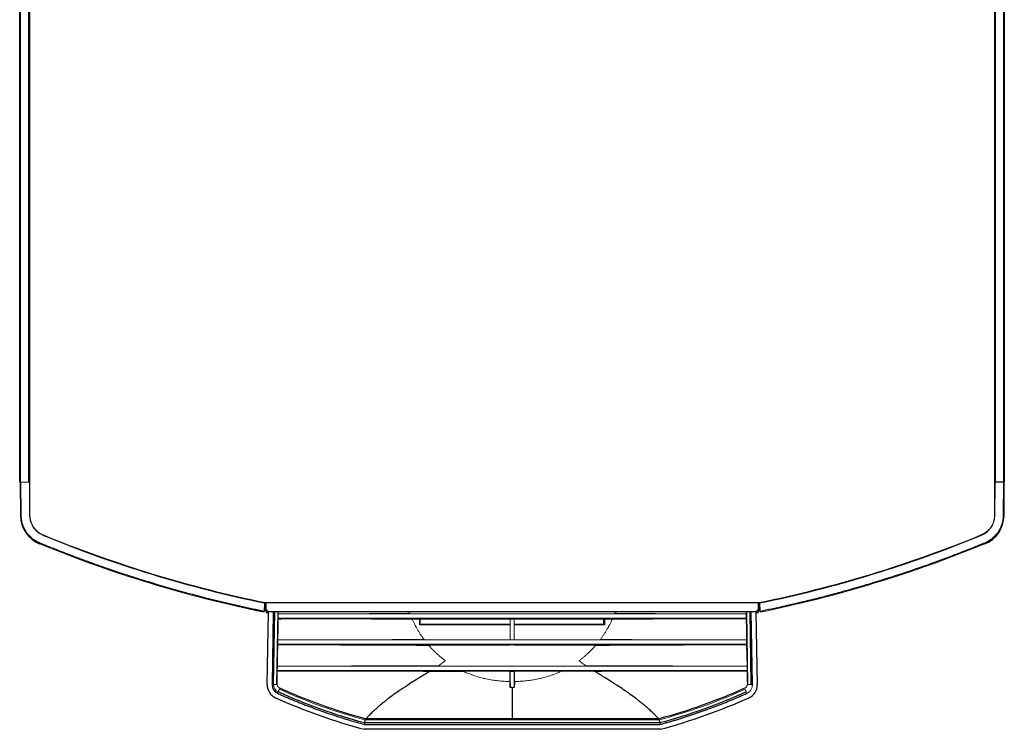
# Paper-space layout '_Top' of a CAD drawing. Header units: millimetres. Extents: x -157 to 163, y -254 to 208.
# Tile 1 of 6: x -157 to 163, y -254 to -23. Entities that reach past the tile are written whole.
import ezdxf

# ---------------------------------------------------------------- set-up
doc = ezdxf.new("R2010")
doc.units = ezdxf.units.MM

psp = doc.layouts.new('_Top')

# ---------------------------------------------------------------- linework, layer by layer
at = {"color": 7, "linetype": 'Continuous', "lineweight": 25}
for p, q in [((-157.43, -173.49), (-157.43, 172.31)), ((-154.43, -173.49), (-154.43, 172.31)), ((159.71, 172.31), (159.71, -173.49)), ((162.46, 172.31), (162.46, -173.49)), ((162.71, 172.31), (162.71, -173.49)), ((-154.43, -50.51), (-154.03, -50.5)), ((159.45, -50.51), (159.71, -50.51)), ((-154.09, -66.03), (-154.43, -66.03)), ((159.51, -66.03), (159.71, -66.03)), ((-154.43, -145.39), (-154.09, -145.39)), ((159.71, -145.39), (159.51, -145.39)), ((159.71, -161.59), (159.51, -161.59)), ((-157.29, -173.49), (-157.19, -184.42)), ((162.71, -173.49), (159.51, -173.49)), ((162.46, -173.49), (162.37, -184.41)), ((162.62, -184.42), (162.71, -173.49)), ((-156.94, -184.41), (-157.19, -184.42)), ((162.62, -184.42), (162.37, -184.41)), ((-151, -193.57), (-150.91, -193.34)), ((156.43, -193.57), (156.33, -193.34)), ((-80.11, -212.28), (-80.11, -212.23)), ((-77.79, -212.82), (-77.93, -215.6)), ((-77.64, -212.74), (83.06, -212.74)), ((83.11, -215.61), (82.96, -212.87)), ((83.36, -215.6), (83.21, -212.82)), ((85.53, -212.23), (85.53, -212.28)), ((-77.06, -215.22), (-77.53, -215.22)), ((-77.3, -215.22), (-77.28, -215.92)), ((-77.29, -214.99), (-76.54, -215.74)), ((-77.28, -215.92), (-76.55, -215.92)), ((-76.96, -239.39), (-76.55, -215.73)), ((81.96, -215.74), (-76.54, -215.74)), ((82.71, -214.99), (81.96, -215.74)), ((81.97, -215.73), (82.39, -239.39)), ((81.98, -215.92), (82.71, -215.92)), ((82.95, -215.22), (82.48, -215.22)), ((82.72, -215.22), (82.71, -215.92)), ((-73.57, -218.02), (-72.37, -218.02)), ((-73.38, -218.09), (-73.57, -218.09)), ((78.8, -217.88), (-73.37, -217.88)), ((-72.61, -218.09), (-72.37, -218.02)), ((-27.29, -219.99), (-27.29, -218.07)), ((-27.29, -218.07), (-27.29, -219.79)), ((-27.29, -219.79), (-27.29, -219.99)), ((-27.29, -219.79), (2.05, -219.79)), ((2.05, -219.99), (-27.29, -219.99)), ((2.04, -217.99), (2.05, -217.99)), ((2.05, -217.98), (3.37, -217.98)), ((3.37, -217.99), (3.39, -217.99)), ((3.37, -219.79), (32.54, -219.79)), ((32.71, -219.99), (3.37, -219.99)), ((32.54, -219.79), (32.54, -218.07)), ((32.54, -219.79), (32.71, -219.99)), ((32.71, -218.07), (32.71, -219.99)), ((78.94, -226.38), (-73.52, -226.38)), ((-72.73, -224.88), (-72.73, -224.88)), ((-72.49, -224.88), (-72.49, -224.88)), ((77.91, -224.88), (77.91, -224.88)), ((78.15, -224.88), (78.15, -224.88)), ((-72.87, -233.38), (-72.87, -233.38)), ((-72.63, -233.38), (-72.63, -233.38)), ((78.06, -233.38), (78.06, -233.38)), ((78.3, -233.38), (78.3, -233.38)), ((79.09, -234.88), (-73.67, -234.88)), ((2.05, -234.98), (1.96, -235.07)), ((2.05, -234.98), (3.37, -234.98)), ((2.05, -240.38), (2.05, -234.98)), ((3.37, -234.98), (3.46, -235.07)), ((-45.27, -252.37), (50.69, -252.37)), ((50.63, -251.89), (-45.21, -251.89)), ((50.9, -253.96), (-45.48, -253.96))]:
    psp.add_line(p, q, dxfattribs=at)
at = {"color": 144, "linetype": 'Continuous', "lineweight": 18}
for p, q in [((-157.18, -173.49), (-157.18, 172.31)), ((-154.09, 172.33), (-154.09, -184.28)), ((159.51, -184.28), (159.51, 172.24)), ((-154.03, -47.59), (-154.43, -47.59)), ((159.71, -54.11), (159.51, -54.1)), ((-154.43, -66), (-154.09, -66)), ((159.51, -66), (159.71, -66)), ((-154.43, -143.29), (-154.09, -143.29)), ((159.51, -143.29), (159.71, -143.29)), ((-154.09, -161.6), (-154.43, -161.59)), ((-154.09, -163.69), (-154.43, -163.69)), ((159.71, -163.69), (159.51, -163.69)), ((-154.09, -173.49), (-157.43, -173.49)), ((-156.94, -184.41), (-157.04, -173.49)), ((-154.29, -173.49), (-154.19, -184.39)), ((159.62, -184.39), (159.71, -173.49)), ((-154.21, -182.49), (-154.09, -182.49)), ((159.51, -182.49), (159.63, -182.49)), ((151.39, -192.26), (151.39, -192.31)), ((-132.5, -197.37), (-132.5, -197.42)), ((137.92, -197.42), (137.92, -197.37)), ((-80.4, -212.17), (-80.4, -212.22)), ((-77.53, -212.74), (-77.68, -215.61)), ((-77.53, -215.22), (-77.4, -212.74)), ((-77.29, -214.99), (-77.29, -212.74)), ((82.71, -212.74), (82.71, -214.99)), ((82.82, -212.74), (82.95, -215.22)), ((82.96, -212.81), (82.96, -212.74)), ((85.82, -212.22), (85.82, -212.17)), ((-73.53, -215.74), (-73.95, -239.42)), ((-73.37, -217.88), (-73.35, -216.38)), ((-73.35, -216.38), (-73.34, -215.74)), ((-73.35, -216.38), (78.77, -216.38)), ((-30.68, -215.74), (-30.54, -216.2)), ((36.11, -215.74), (35.96, -216.2)), ((78.57, -216.38), (78.57, -216.38)), ((78.77, -216.38), (78.76, -215.74)), ((78.77, -216.38), (78.8, -217.88)), ((79.37, -239.42), (78.96, -215.74)), ((-29.8, -218.07), (1.96, -218.07)), ((1.96, -218.07), (2.05, -217.98)), ((2.05, -224.79), (2.05, -217.98)), ((3.37, -217.98), (3.46, -218.07)), ((3.37, -217.98), (3.37, -224.79)), ((3.46, -218.07), (35.23, -218.07)), ((-73.52, -226.38), (-73.5, -224.88)), ((-73.5, -224.88), (78.92, -224.88)), ((-24.46, -226.57), (1.96, -226.57)), ((1.96, -226.57), (2.05, -226.48)), ((3.37, -224.79), (2.05, -224.79)), ((2.05, -226.48), (3.37, -226.48)), ((3.37, -226.48), (3.46, -226.57)), ((3.46, -226.57), (29.89, -226.57)), ((78.72, -224.88), (78.72, -224.88)), ((78.92, -224.88), (78.94, -226.38)), ((-73.67, -234.88), (-73.64, -233.38)), ((-73.64, -233.38), (79.07, -233.38)), ((78.87, -233.38), (78.87, -233.38)), ((79.07, -233.38), (79.09, -234.88)), ((-13.24, -235.07), (1.96, -235.07)), ((1.96, -235.07), (1.96, -238.39)), ((3.37, -234.98), (3.37, -240.38)), ((3.46, -235.07), (18.66, -235.07)), ((3.46, -238.39), (3.46, -235.07)), ((79.37, -239.42), (79.17, -239.15)), ((-45.08, -250.92), (50.5, -250.92))]:
    psp.add_line(p, q, dxfattribs=at)
at = {"color": 8, "linetype": 'Continuous', "lineweight": 25}
for p, q in [((159.71, -47.59), (159.45, -47.59)), ((-77.78, -212.71), (-77.79, -212.76)), ((83.21, -212.76), (83.21, -212.71)), ((-77.29, -215.43), (-76.85, -215.43)), ((-74.97, -215.74), (-75.38, -239.41)), ((-74.91, -239.42), (-74.49, -215.74)), ((79.92, -215.74), (80.33, -239.42)), ((80.8, -239.41), (80.39, -215.74)), ((82.27, -215.43), (82.71, -215.43))]:
    psp.add_line(p, q, dxfattribs=at)
at = {"color": 144, "linetype": 'Continuous', "lineweight": 18, "flags": 128}
for points in [[(-73.5, -224.88), (-73.44, -221.38), (-73.37, -217.88)], [(78.92, -224.88), (78.86, -221.38), (78.8, -217.88)], [(-73.64, -233.38), (-73.58, -229.88), (-73.52, -226.38)], [(79.07, -233.38), (79.01, -229.88), (78.94, -226.38)]]:
    psp.add_lwpolyline(points, dxfattribs=at)
at = {"color": 7, "linetype": 'Continuous', "lineweight": 25, "flags": 128}
for points in [[(2.71, -250.54), (-10, -250.54), (-22.7, -250.54), (-33.79, -250.54), (-44.88, -250.54)], [(50.3, -250.54), (39.85, -250.54), (29.4, -250.54), (16.06, -250.54), (2.71, -250.54)]]:
    psp.add_lwpolyline(points, dxfattribs=at)
at = {"color": 7, "linetype": 'Continuous', "lineweight": 25}
for centre, radius, start, end in [((-147.19, -184.33), 10, 180.5, 247.6092), ((152.62, -184.33), 10, 292.3908, 359.5), ((2.71, 179.54), 400.53, 247.6092, 258.4056), ((2.71, 179.45), 400.33, 247.6092, 258.4213), ((2.71, 179.45), 400.33, 281.5787, 292.3908), ((2.71, 179.54), 400.53, 281.5944, 292.3908), ((-72.34, -239.47), 4.62, 179.0036, 245.6505), ((-72.34, -239.47), 3.04, 179.0036, 245.6505), ((-75.14, -229.58), 9.84, 268.5854, 271.3302), ((77.76, -239.47), 4.62, 294.3495, 0.9964), ((-96.38, -231.84), 25.05, 335.4755, 336.57), ((2.71, -73.67), 186.61, 245.6457, 255.0367), ((2.71, -73.67), 186.61, 284.9633, 294.3543)]:
    psp.add_arc(centre, radius, start, end, dxfattribs=at)
at = {"color": 144, "linetype": 'Continuous', "lineweight": 18}
for centre, radius, start, end in [((2.71, 179.54), 400.47, 247.6092, 248.2067), ((2.71, 179.54), 400.47, 291.7933, 292.3908), ((2.71, 179.54), 403.53, 247.6092, 258.4646), ((2.71, 179.54), 403.53, 281.5354, 292.3908), ((2.71, 179.54), 400.47, 281.5596, 289.7322), ((-74.45, -259.39), 19.98, 88.5636, 91.3167), ((-72.34, -239.46), 2.57, 179.0036, 245.6505), ((79.87, -259.39), 19.98, 88.6833, 91.4364), ((80.56, -229.58), 9.84, 268.6698, 271.4146), ((101.8, -231.84), 25.05, 203.43, 204.5245)]:
    psp.add_arc(centre, radius, start, end, dxfattribs=at)
for points, knots in [([(-157.04, -173.49), (-157.1, -173.49), (-157.17, -173.49), (-157.26, -173.49), (-157.29, -173.49), (-157.29, -173.49)], [0, 0, 0, 0, 0.5, 0.5, 1, 1, 1, 1]), ([(162.71, -173.49), (162.71, -173.49), (162.68, -173.49), (162.59, -173.49), (162.53, -173.49), (162.46, -173.49)], [0, 0, 0, 0, 0.5, 0.5, 1, 1, 1, 1]), ([(-154.19, -184.39), (-154.19, -184.47), (-154.19, -184.64), (-154.17, -184.89), (-154.15, -185.14), (-154.12, -185.39), (-154.07, -185.63), (-154.02, -185.88), (-153.96, -186.12), (-153.82, -186.62), (-153.54, -187.35), (-153.02, -188.26), (-152.36, -189.09), (-151.73, -189.68), (-151.18, -190.09), (-150.76, -190.36), (-150.32, -190.6), (-150.01, -190.73), (-149.86, -190.8)], [0, 0, 0, 0, 0.030711, 0.061306, 0.091824, 0.122305, 0.152788, 0.183312, 0.213918, 0.244643, 0.372299, 0.500019, 0.627675, 0.755395, 0.816692, 0.877681, 0.938679, 1, 1, 1, 1]), ([(-154.09, -184.28), (-154.09, -184.36), (-154.09, -184.53), (-154.07, -184.78), (-154.05, -185.03), (-154.02, -185.27), (-153.98, -185.52), (-153.93, -185.77), (-153.87, -186.01), (-153.73, -186.51), (-153.45, -187.24), (-152.94, -188.16), (-152.29, -188.99), (-151.65, -189.58), (-151.11, -189.99), (-150.68, -190.26), (-150.24, -190.5), (-149.94, -190.64), (-149.78, -190.7)], [0, 0, 0, 0, 0.030703, 0.061288, 0.091795, 0.122264, 0.152735, 0.183249, 0.213844, 0.244561, 0.372257, 0.500019, 0.627715, 0.755478, 0.816756, 0.877723, 0.938697, 1, 1, 1, 1]), ([(155.21, -190.7), (155.28, -190.67), (155.44, -190.61), (155.66, -190.5), (155.89, -190.38), (156.1, -190.26), (156.32, -190.13), (156.52, -189.99), (156.73, -189.84), (157.14, -189.52), (157.71, -188.99), (158.36, -188.16), (158.88, -187.24), (159.18, -186.43), (159.36, -185.77), (159.44, -185.28), (159.5, -184.78), (159.51, -184.44), (159.51, -184.28)], [0, 0, 0, 0, 0.030703, 0.061288, 0.091795, 0.122264, 0.152735, 0.183249, 0.213844, 0.244561, 0.372257, 0.500019, 0.627715, 0.755478, 0.816756, 0.877723, 0.938697, 1, 1, 1, 1]), ([(155.28, -190.8), (155.36, -190.77), (155.51, -190.7), (155.74, -190.59), (155.96, -190.48), (156.18, -190.36), (156.39, -190.22), (156.6, -190.09), (156.8, -189.94), (157.21, -189.62), (157.79, -189.09), (158.44, -188.26), (158.96, -187.35), (159.27, -186.54), (159.45, -185.88), (159.54, -185.39), (159.6, -184.89), (159.61, -184.56), (159.62, -184.39)], [0, 0, 0, 0, 0.030711, 0.061306, 0.091824, 0.122305, 0.152788, 0.183312, 0.213918, 0.244643, 0.372299, 0.500019, 0.627675, 0.755395, 0.816692, 0.877681, 0.938679, 1, 1, 1, 1]), ([(-77.54, -212.87), (-77.54, -212.87), (-77.57, -212.87), (-77.66, -212.85), (-77.72, -212.84), (-77.79, -212.82)], [0, 0, 0, 0, 0.5, 0.5, 1, 1, 1, 1]), ([(-30.54, -216.2), (-30.59, -216.2), (-30.67, -216.2), (-30.79, -216.21), (-30.9, -216.21), (-31.03, -216.21), (-31.23, -216.21), (-31.54, -216.22), (-31.99, -216.23), (-32.71, -216.24), (-33.69, -216.25), (-35.27, -216.26), (-37.39, -216.28), (-40.78, -216.3), (-45.34, -216.33), (-50.79, -216.35), (-56.48, -216.36), (-62.07, -216.37), (-66.32, -216.38), (-69.13, -216.38), (-70.3, -216.38), (-71.24, -216.38), (-71.88, -216.38), (-72.43, -216.38), (-72.9, -216.38), (-73.2, -216.38), (-73.35, -216.38)], [0, 0, 0, 0, 0.004852, 0.009029, 0.012617, 0.015691, 0.022669, 0.031381, 0.045749, 0.06282, 0.093802, 0.125584, 0.184456, 0.250527, 0.366895, 0.500302, 0.622237, 0.750198, 0.87503, 0.90625, 0.937481, 0.953224, 0.96873, 0.979935, 0.990351, 1, 1, 1, 1]), ([(35.96, -216.2), (36.01, -216.2), (36.09, -216.2), (36.21, -216.21), (36.32, -216.21), (36.46, -216.21), (36.65, -216.21), (36.97, -216.22), (37.41, -216.23), (38.13, -216.24), (39.12, -216.25), (40.69, -216.26), (42.82, -216.28), (46.2, -216.3), (50.75, -216.33), (56.21, -216.35), (61.89, -216.36), (67.49, -216.37), (71.74, -216.38), (74.55, -216.38), (75.72, -216.38), (76.66, -216.38), (77.3, -216.38), (77.86, -216.38), (78.32, -216.38), (78.63, -216.38), (78.77, -216.38)], [0, 0, 0, 0, 0.004885, 0.009094, 0.012713, 0.015816, 0.022808, 0.031519, 0.045864, 0.062916, 0.093927, 0.125749, 0.184495, 0.250384, 0.366736, 0.500153, 0.622088, 0.750054, 0.875001, 0.906237, 0.937479, 0.953223, 0.968732, 0.979936, 0.990351, 1, 1, 1, 1]), ([(-29.8, -218.07), (-29.74, -218.21), (-29.61, -218.5), (-29.42, -218.94), (-29.21, -219.38), (-29.01, -219.78), (-28.84, -220.13), (-28.69, -220.41), (-28.53, -220.72), (-28.33, -221.09), (-28, -221.65), (-27.58, -222.34), (-27.05, -223.16), (-26.51, -223.94), (-26.14, -224.45), (-25.96, -224.7)], [0, 0, 0, 0, 0.0617707, 0.1241126, 0.1870186, 0.2504864, 0.3004538, 0.3379072, 0.3753416, 0.437701, 0.5000492, 0.6290992, 0.7553966, 0.8790104, 1, 1, 1, 1]), ([(35.23, -218.07), (35.16, -218.21), (35.04, -218.5), (34.84, -218.94), (34.63, -219.38), (34.43, -219.78), (34.26, -220.13), (34.11, -220.41), (33.95, -220.72), (33.75, -221.09), (33.42, -221.65), (33, -222.34), (32.47, -223.16), (31.94, -223.94), (31.57, -224.45), (31.38, -224.7)], [0, 0, 0, 0, 0.061772, 0.124114, 0.18702, 0.250486, 0.300454, 0.337907, 0.375342, 0.437701, 0.500049, 0.629093, 0.755389, 0.879005, 1, 1, 1, 1]), ([(-25.96, -224.7), (-26.01, -224.7), (-26.09, -224.7), (-26.22, -224.7), (-26.33, -224.71), (-26.44, -224.71), (-26.56, -224.71), (-26.7, -224.71), (-26.91, -224.71), (-27.14, -224.72), (-27.46, -224.72), (-27.88, -224.72), (-28.68, -224.73), (-29.81, -224.74), (-31.21, -224.75), (-32.36, -224.76), (-33.33, -224.77), (-34.06, -224.77), (-34.73, -224.78), (-35.22, -224.78), (-35.51, -224.78), (-35.75, -224.78), (-35.89, -224.78), (-36, -224.78), (-36.06, -224.78), (-36.12, -224.78), (-36.18, -224.78), (-36.24, -224.78), (-36.32, -224.79), (-36.41, -224.79), (-36.54, -224.79), (-36.75, -224.79), (-37.09, -224.79), (-37.5, -224.79), (-37.89, -224.79), (-38.23, -224.8), (-38.49, -224.8), (-38.72, -224.8), (-38.97, -224.8), (-39.4, -224.8), (-40.76, -224.81), (-43.98, -224.82), (-48.94, -224.84), (-55.02, -224.86), (-60.11, -224.87), (-64.26, -224.88), (-66.73, -224.88), (-68.79, -224.88), (-70.33, -224.88), (-71.63, -224.88), (-72.51, -224.88), (-73.02, -224.88), (-73.34, -224.88), (-73.5, -224.88)], [0, 0, 0, 0, 0.003812, 0.007253, 0.010355, 0.013146, 0.01565, 0.019786, 0.023491, 0.031339, 0.037095, 0.047005, 0.06263, 0.093867, 0.125163, 0.15643, 0.168812, 0.187688, 0.203327, 0.211604, 0.218975, 0.222243, 0.226801, 0.227779, 0.228758, 0.230715, 0.231693, 0.232672, 0.234628, 0.236585, 0.238542, 0.242456, 0.250284, 0.26005, 0.26875, 0.274704, 0.281589, 0.285501, 0.289413, 0.297237, 0.31288, 0.37541, 0.500242, 0.621565, 0.750128, 0.812093, 0.875025, 0.901075, 0.937478, 0.968727, 0.980287, 0.990699, 1, 1, 1, 1]), ([(-24.46, -226.57), (-24.34, -226.71), (-24.09, -227), (-23.71, -227.42), (-23.33, -227.83), (-22.94, -228.22), (-22.56, -228.61), (-22.17, -228.98), (-21.78, -229.35), (-21.4, -229.7), (-21.01, -230.05), (-20.62, -230.38), (-20.24, -230.7), (-19.85, -231.01), (-19.46, -231.32), (-19.2, -231.51), (-19.07, -231.61)], [0, 0, 0, 0, 0.077658, 0.15431, 0.229968, 0.30464, 0.378334, 0.451061, 0.52284, 0.593687, 0.663619, 0.73265, 0.800793, 0.868059, 0.934459, 1, 1, 1, 1]), ([(29.89, -226.57), (29.76, -226.71), (29.51, -227), (29.13, -227.42), (28.75, -227.83), (28.36, -228.22), (27.98, -228.61), (27.59, -228.98), (27.21, -229.35), (26.82, -229.7), (26.43, -230.05), (26.04, -230.38), (25.66, -230.7), (25.27, -231.01), (24.88, -231.32), (24.63, -231.51), (24.5, -231.61)], [0, 0, 0, 0, 0.07766, 0.154314, 0.229974, 0.304647, 0.378342, 0.45107, 0.522849, 0.593697, 0.663628, 0.732659, 0.8008, 0.868064, 0.934462, 1, 1, 1, 1]), ([(31.38, -224.7), (31.43, -224.7), (31.51, -224.7), (31.64, -224.7), (31.76, -224.71), (31.87, -224.71), (31.99, -224.71), (32.13, -224.71), (32.34, -224.71), (32.57, -224.72), (32.89, -224.72), (33.32, -224.72), (34.12, -224.73), (35.26, -224.74), (36.55, -224.75), (37.69, -224.76), (38.66, -224.77), (39.51, -224.77), (40.17, -224.78), (40.57, -224.78), (40.81, -224.78), (41, -224.78), (41.21, -224.78), (41.36, -224.78), (41.49, -224.78), (41.58, -224.78), (41.67, -224.78), (41.8, -224.79), (41.99, -224.79), (42.23, -224.79), (42.53, -224.79), (42.87, -224.79), (43.18, -224.79), (43.43, -224.79), (43.6, -224.79), (43.77, -224.8), (43.95, -224.8), (44.15, -224.8), (44.4, -224.8), (44.83, -224.8), (46.18, -224.81), (49.41, -224.82), (54.37, -224.84), (60.45, -224.86), (65.53, -224.87), (69.68, -224.88), (72.16, -224.88), (74.22, -224.88), (75.75, -224.88), (77.05, -224.88), (77.93, -224.88), (78.44, -224.88), (78.77, -224.88), (78.92, -224.88)], [0, 0, 0, 0, 0.003849, 0.007328, 0.010467, 0.013296, 0.015838, 0.019983, 0.023701, 0.031559, 0.037385, 0.047274, 0.063007, 0.09455, 0.125898, 0.148926, 0.169743, 0.188294, 0.20388, 0.211675, 0.213769, 0.21947, 0.223369, 0.227266, 0.229215, 0.231164, 0.233112, 0.235061, 0.239619, 0.244836, 0.250652, 0.258447, 0.266241, 0.270795, 0.274035, 0.276847, 0.281829, 0.285727, 0.289624, 0.29742, 0.313016, 0.375461, 0.50039, 0.621672, 0.750183, 0.812142, 0.875067, 0.901095, 0.937507, 0.968744, 0.980297, 0.990702, 1, 1, 1, 1]), ([(-21.23, -233.25), (-21.4, -233.25), (-21.74, -233.25), (-22.26, -233.25), (-22.78, -233.26), (-23.33, -233.26), (-23.88, -233.26), (-24.45, -233.27), (-25.03, -233.27), (-25.63, -233.28), (-26.24, -233.28), (-26.87, -233.28), (-27.5, -233.28), (-28.16, -233.29), (-28.83, -233.29), (-29.51, -233.29), (-30.21, -233.3), (-30.93, -233.3), (-31.66, -233.3), (-32.41, -233.31), (-33.18, -233.31), (-34.71, -233.31), (-37.07, -233.32), (-40.29, -233.33), (-43.65, -233.34), (-47.01, -233.35), (-50.38, -233.35), (-53.14, -233.36), (-55.37, -233.36), (-56.55, -233.36), (-57.24, -233.36), (-57.41, -233.37), (-57.54, -233.36), (-57.68, -233.37), (-58.07, -233.37), (-58.7, -233.37), (-59.38, -233.37), (-59.93, -233.37), (-60.35, -233.37), (-60.77, -233.37), (-61.18, -233.37), (-61.6, -233.37), (-62.09, -233.37), (-62.79, -233.37), (-64.44, -233.38), (-66.44, -233.38), (-68.26, -233.38), (-69.37, -233.38), (-70.47, -233.38), (-71.59, -233.38), (-72.46, -233.38), (-73.01, -233.38), (-73.41, -233.38), (-73.64, -233.38)], [0, 0, 0, 0, 0.010349, 0.020882, 0.031613, 0.042546, 0.053686, 0.065035, 0.0766, 0.08839, 0.10041, 0.112669, 0.125174, 0.137932, 0.150951, 0.164238, 0.177801, 0.191645, 0.205779, 0.220207, 0.234938, 0.249977, 0.308788, 0.370081, 0.433835, 0.499978, 0.561085, 0.624914, 0.656015, 0.687402, 0.691308, 0.695215, 0.696575, 0.699122, 0.703029, 0.718658, 0.734288, 0.741845, 0.749919, 0.757735, 0.765551, 0.773384, 0.781183, 0.793758, 0.812441, 0.874939, 0.906189, 0.91522, 0.937444, 0.968711, 0.97786, 0.986595, 1, 1, 1, 1]), ([(-19.07, -231.61), (-19.09, -231.63), (-19.15, -231.69), (-19.25, -231.79), (-19.37, -231.89), (-19.49, -231.98), (-19.62, -232.09), (-19.81, -232.23), (-20.15, -232.49), (-20.63, -232.84), (-21.04, -233.12), (-21.23, -233.25)], [0, 0, 0, 0, 0.0364288, 0.1089261, 0.168811, 0.2279683, 0.2939315, 0.3636769, 0.505651, 0.7751007, 1, 1, 1, 1]), ([(24.5, -231.61), (24.52, -231.63), (24.58, -231.7), (24.71, -231.83), (24.88, -231.96), (25.04, -232.09), (25.23, -232.23), (25.58, -232.5), (26.07, -232.85), (26.49, -233.13), (26.66, -233.25)], [0, 0, 0, 0, 0.04171, 0.123588, 0.227882, 0.294102, 0.363501, 0.505339, 0.796652, 1, 1, 1, 1]), ([(26.66, -233.25), (26.82, -233.25), (27.16, -233.25), (27.68, -233.25), (28.21, -233.26), (28.75, -233.26), (29.31, -233.26), (29.88, -233.27), (30.46, -233.27), (31.06, -233.28), (31.67, -233.28), (32.29, -233.28), (32.93, -233.28), (33.58, -233.29), (34.25, -233.29), (34.93, -233.29), (35.63, -233.3), (36.35, -233.3), (37.08, -233.3), (37.83, -233.31), (38.59, -233.31), (40.13, -233.31), (42.49, -233.32), (45.71, -233.33), (49.07, -233.34), (52.43, -233.35), (55.8, -233.35), (58.56, -233.36), (60.79, -233.36), (61.97, -233.36), (62.67, -233.36), (62.83, -233.37), (62.97, -233.36), (63.1, -233.37), (63.5, -233.37), (64.12, -233.37), (64.8, -233.37), (65.36, -233.37), (65.77, -233.37), (66.19, -233.37), (66.6, -233.37), (67.02, -233.37), (67.52, -233.37), (68.21, -233.37), (69.86, -233.38), (71.86, -233.38), (73.68, -233.38), (74.79, -233.38), (75.9, -233.38), (77.01, -233.38), (77.88, -233.38), (78.44, -233.38), (78.83, -233.38), (79.07, -233.38)], [0, 0, 0, 0, 0.010363, 0.020907, 0.031647, 0.042588, 0.053733, 0.065085, 0.076652, 0.088441, 0.100458, 0.112712, 0.125209, 0.137957, 0.150963, 0.164235, 0.177779, 0.191603, 0.205713, 0.220115, 0.234815, 0.249821, 0.308705, 0.370033, 0.433779, 0.499864, 0.560984, 0.624877, 0.655759, 0.687384, 0.69129, 0.695197, 0.696568, 0.699104, 0.703011, 0.718638, 0.734266, 0.741823, 0.749894, 0.757708, 0.765522, 0.773354, 0.781151, 0.793712, 0.812406, 0.874912, 0.906178, 0.915213, 0.93745, 0.968724, 0.977869, 0.986604, 1, 1, 1, 1]), ([(-73.75, -239.24), (-73.75, -239.06), (-73.74, -238.88), (-73.74, -238.52), (-73.73, -238.33), (-73.72, -237.79), (-73.72, -237.43), (-73.7, -236.34), (-73.68, -235.61), (-73.67, -234.88)], [0, 0, 0, 0, 0.125, 0.125, 0.25, 0.25, 0.5, 0.5, 1, 1, 1, 1]), ([(-13.24, -235.07), (-13.08, -235.14), (-12.72, -235.31), (-12.11, -235.57), (-11.38, -235.86), (-10.54, -236.18), (-9.15, -236.67), (-7.56, -237.13), (-5.59, -237.6), (-3.84, -237.92), (-2.2, -238.14), (-0.93, -238.26), (0.07, -238.33), (1.03, -238.38), (1.66, -238.39), (1.96, -238.39)], [0, 0, 0, 0, 0.034347, 0.076429, 0.126313, 0.184085, 0.249849, 0.408227, 0.499081, 0.636947, 0.749579, 0.816448, 0.880514, 0.941765, 1, 1, 1, 1]), ([(18.66, -235.07), (18.5, -235.14), (18.13, -235.31), (17.51, -235.58), (16.79, -235.87), (15.95, -236.19), (14.53, -236.68), (12.95, -237.14), (10.98, -237.6), (9.27, -237.92), (7.62, -238.14), (6.35, -238.26), (5.35, -238.33), (4.39, -238.38), (3.77, -238.39), (3.46, -238.39)], [0, 0, 0, 0, 0.035429, 0.078058, 0.127952, 0.185191, 0.24987, 0.415618, 0.498796, 0.636665, 0.749281, 0.816236, 0.880381, 0.941702, 1, 1, 1, 1]), ([(79.17, -239.24), (79.17, -239.06), (79.16, -238.88), (79.16, -238.52), (79.15, -238.33), (79.14, -237.79), (79.14, -237.43), (79.12, -236.34), (79.11, -235.61), (79.09, -234.88)], [0, 0, 0, 0, 0.125, 0.125, 0.25, 0.25, 0.5, 0.5, 1, 1, 1, 1]), ([(-72.92, -240.55), (-72.95, -240.53), (-73.02, -240.5), (-73.12, -240.44), (-73.22, -240.36), (-73.33, -240.27), (-73.43, -240.15), (-73.53, -240.01), (-73.62, -239.84), (-73.7, -239.63), (-73.74, -239.43), (-73.75, -239.29), (-73.75, -239.24)], [0, 0, 0, 0, 0.064726, 0.13691, 0.216509, 0.303538, 0.398046, 0.500184, 0.617921, 0.749521, 0.911463, 1, 1, 1, 1]), ([(78.34, -240.55), (78.37, -240.53), (78.44, -240.5), (78.54, -240.44), (78.65, -240.36), (78.75, -240.27), (78.86, -240.15), (78.96, -240.01), (79.05, -239.84), (79.13, -239.63), (79.17, -239.43), (79.17, -239.29), (79.17, -239.24)], [0, 0, 0, 0, 0.064765, 0.136971, 0.216577, 0.303598, 0.398083, 0.500185, 0.618041, 0.749521, 0.911476, 1, 1, 1, 1]), ([(79.02, -242.24), (79.07, -242.21), (79.17, -242.16), (79.32, -242.08), (79.47, -241.98), (79.61, -241.88), (79.82, -241.72), (80.07, -241.46), (80.34, -241.1), (80.55, -240.7), (80.69, -240.32), (80.76, -239.99), (80.8, -239.7), (80.8, -239.51), (80.8, -239.41)], [0, 0, 0, 0, 0.049056, 0.097896, 0.146679, 0.195565, 0.244712, 0.372226, 0.500028, 0.627536, 0.755343, 0.836951, 0.918256, 1, 1, 1, 1]), ([(-73.4, -241.8), (-73.39, -241.76), (-73.36, -241.72), (-73.31, -241.59), (-73.28, -241.52), (-73.2, -241.35), (-73.16, -241.26), (-73.08, -241.08), (-73.04, -240.99), (-73, -240.91)], [0, 0, 0, 0, 0.25, 0.25, 0.5, 0.5, 0.75, 0.75, 1, 1, 1, 1]), ([(78.82, -241.8), (78.81, -241.76), (78.79, -241.72), (78.73, -241.59), (78.7, -241.52), (78.63, -241.35), (78.59, -241.26), (78.5, -241.08), (78.46, -240.99), (78.43, -240.91)], [0, 0, 0, 0, 0.25, 0.25, 0.5, 0.5, 0.75, 0.75, 1, 1, 1, 1])]:
    psp.add_open_spline(points, degree=3, knots=knots, dxfattribs=at)
at = {"color": 7, "linetype": 'Continuous', "lineweight": 25}
for points, knots in [([(-150.91, -193.34), (-150.99, -193.31), (-151.17, -193.23), (-151.42, -193.12), (-151.67, -192.99), (-151.91, -192.86), (-152.28, -192.65), (-152.75, -192.35), (-153.32, -191.93), (-153.86, -191.46), (-154.55, -190.76), (-155.15, -190), (-155.67, -189.17), (-156.12, -188.31), (-156.55, -187.19), (-156.78, -186.19), (-156.88, -185.5), (-156.91, -185.13), (-156.94, -184.73), (-156.94, -184.5), (-156.94, -184.41)], [0, 0, 0, 0, 0.024463, 0.048924, 0.073384, 0.097842, 0.122299, 0.183469, 0.244602, 0.308647, 0.372343, 0.500042, 0.564087, 0.627783, 0.755481, 0.877681, 0.896193, 0.938679, 0.97679, 1, 1, 1, 1]), ([(162.37, -184.41), (162.36, -184.51), (162.36, -184.69), (162.35, -184.97), (162.32, -185.25), (162.29, -185.53), (162.24, -185.94), (162.13, -186.49), (161.95, -187.18), (161.72, -187.86), (161.33, -188.75), (160.84, -189.6), (160.27, -190.38), (159.64, -191.12), (158.76, -191.94), (157.92, -192.52), (157.32, -192.87), (156.98, -193.05), (156.63, -193.22), (156.41, -193.31), (156.33, -193.34)], [0, 0, 0, 0, 0.024463, 0.048924, 0.073384, 0.097842, 0.122299, 0.183469, 0.244602, 0.308647, 0.372343, 0.500042, 0.564087, 0.627783, 0.755481, 0.877681, 0.896193, 0.938679, 0.97679, 1, 1, 1, 1]), ([(-77.93, -215.6), (-78.56, -215.47), (-79.81, -215.22), (-81.68, -214.82), (-83.54, -214.42), (-85.41, -214), (-87.27, -213.58), (-89.13, -213.15), (-90.99, -212.71), (-92.85, -212.26), (-94.7, -211.81), (-99.03, -210.72), (-105.79, -208.92), (-112.77, -206.88), (-118.85, -205), (-123.51, -203.5), (-128.7, -201.75), (-132.9, -200.27), (-136.68, -198.9), (-140.25, -197.56), (-143.82, -196.19), (-147.37, -194.79), (-149.73, -193.82), (-150.91, -193.34)], [0, 0, 0, 0, 0.02501, 0.050017, 0.075023, 0.100026, 0.125027, 0.150026, 0.175023, 0.200018, 0.22501, 0.25, 0.375081, 0.499998, 0.535141, 0.625032, 0.692446, 0.749997, 0.800016, 0.850026, 0.900027, 0.950018, 1, 1, 1, 1]), ([(156.33, -193.34), (155.74, -193.58), (154.56, -194.07), (152.79, -194.78), (151.02, -195.49), (149.24, -196.19), (147.46, -196.88), (145.67, -197.56), (143.88, -198.23), (142.09, -198.9), (140.3, -199.55), (136.11, -201.06), (129.48, -203.34), (122.56, -205.54), (116.47, -207.38), (111.76, -208.74), (106.48, -210.18), (102.16, -211.3), (98.27, -212.27), (94.55, -213.16), (90.83, -214.01), (87.1, -214.83), (84.6, -215.34), (83.36, -215.6)], [0, 0, 0, 0, 0.02501, 0.050017, 0.075023, 0.100026, 0.125027, 0.150026, 0.175023, 0.200018, 0.22501, 0.25, 0.375081, 0.499998, 0.535141, 0.625032, 0.692446, 0.749997, 0.800016, 0.850026, 0.900027, 0.950018, 1, 1, 1, 1]), ([(83.21, -212.82), (83.15, -212.84), (83.08, -212.85), (82.99, -212.87), (82.96, -212.87), (82.96, -212.87)], [0, 0, 0, 0, 0.5, 0.5, 1, 1, 1, 1]), ([(-73.37, -217.88), (-71.47, -217.88), (-69.57, -217.88), (-65.76, -217.89), (-63.87, -217.89), (-60.08, -217.89), (-56.31, -217.9), (-52.56, -217.91), (-48.81, -217.92), (-46.95, -217.93), (-43.26, -217.95), (-41.43, -217.96), (-38.73, -217.97), (-37.84, -217.98), (-36.08, -217.99), (-35.21, -218), (-33.52, -218.01), (-32.7, -218.02), (-31.55, -218.04), (-31.18, -218.04), (-30.64, -218.05), (-30.47, -218.05), (-30.12, -218.06), (-29.96, -218.06), (-29.8, -218.07)], [0, 0, 0, 0, 0.125, 0.125, 0.25, 0.25, 0.375, 0.5, 0.5, 0.625, 0.625, 0.75, 0.75, 0.8125, 0.8125, 0.875, 0.875, 0.9375, 0.9375, 0.96875, 0.96875, 0.984375, 0.984375, 1, 1, 1, 1]), ([(35.23, -218.07), (35.38, -218.06), (35.55, -218.06), (35.89, -218.05), (36.07, -218.05), (36.6, -218.04), (36.97, -218.04), (37.74, -218.03), (38.14, -218.02), (38.95, -218.01), (39.37, -218.01), (40.63, -218), (41.5, -217.99), (43.26, -217.98), (44.15, -217.97), (46.85, -217.96), (48.68, -217.95), (52.37, -217.93), (54.23, -217.92), (57.97, -217.91), (59.84, -217.91), (63.62, -217.9), (65.51, -217.89), (69.3, -217.89), (71.19, -217.89), (74.99, -217.88), (76.89, -217.88), (78.8, -217.88)], [0, 0, 0, 0, 0.015625, 0.015625, 0.03125, 0.03125, 0.0625, 0.0625, 0.09375, 0.09375, 0.125, 0.125, 0.1875, 0.1875, 0.25, 0.25, 0.375, 0.375, 0.5, 0.5, 0.625, 0.625, 0.75, 0.75, 0.875, 0.875, 1, 1, 1, 1]), ([(-73.52, -226.38), (-71.41, -226.38), (-69.29, -226.38), (-65.07, -226.39), (-62.96, -226.39), (-56.64, -226.4), (-52.45, -226.41), (-47.25, -226.43), (-46.22, -226.43), (-44.67, -226.44), (-44.15, -226.44), (-43.12, -226.45), (-42.61, -226.45), (-41.58, -226.45), (-41.06, -226.45), (-40.29, -226.46), (-40.03, -226.46), (-39.51, -226.46), (-39.26, -226.46), (-37.97, -226.47), (-36.94, -226.47), (-34.9, -226.48), (-33.88, -226.49), (-31.87, -226.5), (-30.88, -226.5), (-28.94, -226.52), (-27.99, -226.52), (-26.62, -226.54), (-26.17, -226.54), (-25.52, -226.55), (-25.3, -226.55), (-24.87, -226.56), (-24.66, -226.56), (-24.46, -226.57)], [0, 0, 0, 0, 0.125, 0.125, 0.25, 0.25, 0.5, 0.5, 0.5625, 0.5625, 0.59375, 0.59375, 0.625, 0.625, 0.65625, 0.65625, 0.671875, 0.671875, 0.6875, 0.6875, 0.75, 0.75, 0.8125, 0.8125, 0.875, 0.875, 0.9375, 0.9375, 0.96875, 0.96875, 0.984375, 0.984375, 1, 1, 1, 1]), ([(29.89, -226.57), (30.08, -226.56), (30.29, -226.56), (30.71, -226.55), (30.93, -226.55), (31.58, -226.54), (32.02, -226.54), (32.94, -226.53), (33.41, -226.53), (34.36, -226.52), (34.84, -226.51), (36.31, -226.5), (37.3, -226.5), (39.31, -226.49), (40.33, -226.48), (42.37, -226.47), (43.4, -226.47), (44.69, -226.46), (44.95, -226.46), (45.46, -226.46), (45.72, -226.46), (46.5, -226.45), (47.01, -226.45), (48.04, -226.45), (48.55, -226.45), (49.58, -226.44), (50.1, -226.44), (51.65, -226.43), (52.68, -226.43), (55.8, -226.42), (57.89, -226.41), (62.08, -226.4), (64.17, -226.4), (68.38, -226.39), (70.49, -226.39), (74.72, -226.38), (76.83, -226.38), (78.94, -226.38)], [0, 0, 0, 0, 0.015625, 0.015625, 0.03125, 0.03125, 0.0625, 0.0625, 0.09375, 0.09375, 0.125, 0.125, 0.1875, 0.1875, 0.25, 0.25, 0.3125, 0.3125, 0.328125, 0.328125, 0.34375, 0.34375, 0.375, 0.375, 0.40625, 0.40625, 0.4375, 0.4375, 0.5, 0.5, 0.625, 0.625, 0.75, 0.75, 0.875, 0.875, 1, 1, 1, 1]), ([(-73.67, -234.88), (-72.62, -234.88), (-71.58, -234.88), (-69.49, -234.88), (-68.45, -234.88), (-66.36, -234.89), (-65.32, -234.89), (-63.75, -234.89), (-63.23, -234.89), (-62.19, -234.89), (-61.67, -234.89), (-60.11, -234.89), (-59.06, -234.9), (-56.98, -234.9), (-55.94, -234.9), (-52.81, -234.9), (-50.73, -234.91), (-46.57, -234.91), (-44.49, -234.92), (-40.35, -234.93), (-38.28, -234.93), (-34.15, -234.94), (-32.1, -234.95), (-28.02, -234.97), (-26, -234.98), (-23.99, -234.99)], [0, 0, 0, 0, 0.0625, 0.0625, 0.125, 0.125, 0.1875, 0.1875, 0.21875, 0.21875, 0.25, 0.25, 0.3125, 0.3125, 0.375, 0.375, 0.5, 0.5, 0.625, 0.625, 0.75, 0.75, 0.875, 0.875, 1, 1, 1, 1]), ([(-23.99, -234.99), (-24.03, -235.01), (-24.09, -235.05), (-24.18, -235.1), (-24.27, -235.16), (-24.44, -235.28), (-24.63, -235.41), (-24.85, -235.56), (-25.09, -235.71), (-25.45, -235.94), (-26.13, -236.36), (-27.06, -236.93), (-28.19, -237.63), (-29.61, -238.52), (-31.56, -239.77), (-33.79, -241.26), (-35.81, -242.67), (-37.14, -243.64), (-37.94, -244.25), (-38.34, -244.56), (-38.61, -244.79), (-38.85, -245), (-39.48, -245.5), (-40.27, -246.15), (-41.27, -247), (-42.01, -247.66), (-42.84, -248.43), (-43.59, -249.18), (-44.31, -249.94), (-44.7, -250.36), (-44.88, -250.54)], [0, 0, 0, 0, 0.005505, 0.00946, 0.012375, 0.019254, 0.034615, 0.041145, 0.051857, 0.069359, 0.093657, 0.148705, 0.200815, 0.249977, 0.34563, 0.469608, 0.557836, 0.625688, 0.654827, 0.671293, 0.682959, 0.694642, 0.707301, 0.772735, 0.810092, 0.854115, 0.883223, 0.936459, 0.971512, 1, 1, 1, 1]), ([(-23.99, -234.99), (-23.04, -234.99), (-22.1, -234.99), (-20.23, -235), (-19.31, -235.01), (-17.5, -235.02), (-16.6, -235.03), (-15.3, -235.04), (-14.87, -235.05), (-14.04, -235.06), (-13.63, -235.06), (-13.24, -235.07)], [0, 0, 0, 0, 0.25, 0.25, 0.5, 0.5, 0.75, 0.75, 0.875, 0.875, 1, 1, 1, 1]), ([(29.41, -234.99), (28.46, -234.99), (27.52, -234.99), (25.66, -235), (24.73, -235.01), (22.92, -235.02), (22.03, -235.03), (20.72, -235.04), (20.29, -235.05), (19.46, -235.06), (19.06, -235.06), (18.66, -235.07)], [0, 0, 0, 0, 0.25, 0.25, 0.5, 0.5, 0.75, 0.75, 0.875, 0.875, 1, 1, 1, 1]), ([(29.41, -234.99), (31.42, -234.98), (33.45, -234.97), (37.52, -234.95), (39.58, -234.94), (43.7, -234.93), (45.77, -234.93), (49.91, -234.92), (51.99, -234.91), (56.15, -234.91), (58.23, -234.9), (61.35, -234.9), (62.4, -234.9), (64.48, -234.9), (65.53, -234.89), (67.09, -234.89), (67.61, -234.89), (68.65, -234.89), (69.18, -234.89), (70.74, -234.89), (71.78, -234.89), (73.87, -234.88), (74.91, -234.88), (77, -234.88), (78.05, -234.88), (79.09, -234.88)], [0, 0, 0, 0, 0.125, 0.125, 0.25, 0.25, 0.375, 0.375, 0.5, 0.5, 0.625, 0.625, 0.6875, 0.6875, 0.75, 0.75, 0.78125, 0.78125, 0.8125, 0.8125, 0.875, 0.875, 0.9375, 0.9375, 1, 1, 1, 1]), ([(50.3, -250.54), (50.2, -250.44), (49.97, -250.2), (49.58, -249.78), (49.12, -249.29), (48.43, -248.6), (47.58, -247.79), (46.66, -246.98), (45.83, -246.26), (45.15, -245.7), (44.64, -245.29), (44.39, -245.09), (44.28, -245), (44.17, -244.91), (44.01, -244.77), (43.76, -244.57), (43.36, -244.25), (42.42, -243.53), (41.09, -242.57), (39.26, -241.29), (37.17, -239.89), (34.77, -238.36), (32.77, -237.11), (31.43, -236.28), (30.74, -235.85), (30.33, -235.6), (30.05, -235.41), (29.86, -235.28), (29.69, -235.16), (29.6, -235.1), (29.52, -235.05), (29.45, -235.01), (29.41, -234.99)], [0, 0, 0, 0, 0.015725, 0.036893, 0.06355, 0.090673, 0.145812, 0.194686, 0.227175, 0.26885, 0.292674, 0.300798, 0.305353, 0.308647, 0.316927, 0.328702, 0.344764, 0.374271, 0.462233, 0.530359, 0.628442, 0.75003, 0.860627, 0.906349, 0.938932, 0.95884, 0.965308, 0.98075, 0.987605, 0.990527, 0.993839, 1, 1, 1, 1]), ([(1.96, -238.39), (1.98, -238.54), (1.99, -238.78), (2.01, -239.28), (2.02, -239.47), (2.03, -239.89), (2.04, -240.13), (2.05, -240.38)], [0, 0, 0, 0, 0.5, 0.5, 0.75, 0.75, 1, 1, 1, 1]), ([(3.46, -238.39), (3.45, -238.54), (3.43, -238.78), (3.41, -239.28), (3.4, -239.47), (3.39, -239.89), (3.38, -240.13), (3.37, -240.38)], [0, 0, 0, 0, 0.5, 0.5, 0.75, 0.75, 1, 1, 1, 1]), ([(-73.59, -242.24), (-73.18, -242.42), (-72.35, -242.79), (-71.11, -243.34), (-69.86, -243.88), (-68.61, -244.41), (-67.35, -244.93), (-66.09, -245.44), (-64.82, -245.94), (-63.55, -246.43), (-62.28, -246.91), (-61.01, -247.39), (-59.37, -247.98), (-57.37, -248.68), (-55.01, -249.47), (-52.63, -250.24), (-50.25, -250.97), (-47.85, -251.67), (-46.25, -252.1), (-45.45, -252.32)], [0, 0, 0, 0, 0.045454, 0.090901, 0.136343, 0.181783, 0.227223, 0.272665, 0.318113, 0.363568, 0.409032, 0.454509, 0.500001, 0.583386, 0.666729, 0.750047, 0.833355, 0.916668, 1, 1, 1, 1]), ([(-45.05, -250.54), (-49.82, -249.26), (-54.54, -247.78), (-61.51, -245.28), (-63.82, -244.39), (-68.4, -242.54), (-70.67, -241.57), (-72.92, -240.55)], [0, 0, 0, 0, 0.5, 0.5, 0.75, 0.75, 1, 1, 1, 1]), ([(2.71, -240.38), (2.71, -240.43), (2.71, -240.56), (2.71, -240.78), (2.71, -241.05), (2.71, -241.4), (2.71, -241.81), (2.71, -242.63), (2.71, -243.6), (2.71, -244.61), (2.71, -245.2), (2.71, -245.7), (2.71, -246.23), (2.71, -246.77), (2.71, -247.33), (2.71, -247.91), (2.71, -248.52), (2.71, -249.17), (2.71, -249.84), (2.71, -250.31), (2.71, -250.54)], [0, 0, 0, 0, 0.024168, 0.054996, 0.092397, 0.13633, 0.186816, 0.243981, 0.419792, 0.49283, 0.538496, 0.584767, 0.631768, 0.679631, 0.728512, 0.778639, 0.830307, 0.884041, 0.94042, 1, 1, 1, 1]), ([(78.34, -240.55), (76.09, -241.57), (73.82, -242.54), (69.24, -244.4), (66.94, -245.28), (59.96, -247.78), (55.24, -249.26), (50.47, -250.54)], [0, 0, 0, 0, 0.25, 0.25, 0.5, 0.5, 1, 1, 1, 1]), ([(50.87, -252.32), (51.31, -252.2), (52.18, -251.97), (53.49, -251.6), (54.8, -251.22), (56.1, -250.83), (57.4, -250.43), (58.7, -250.03), (60, -249.61), (61.29, -249.19), (62.58, -248.75), (63.86, -248.31), (65.5, -247.72), (67.49, -247), (69.82, -246.11), (72.14, -245.19), (74.45, -244.24), (76.74, -243.26), (78.26, -242.58), (79.02, -242.24)], [0, 0, 0, 0, 0.045458, 0.090907, 0.136351, 0.181792, 0.227233, 0.272675, 0.318122, 0.363575, 0.409038, 0.454512, 0.500001, 0.583381, 0.666722, 0.750039, 0.833348, 0.916663, 1, 1, 1, 1]), ([(-45.33, -251.86), (-45.33, -251.89), (-45.35, -251.95), (-45.39, -252.12), (-45.42, -252.22), (-45.44, -252.31)], [0, 0, 0, 0, 0.5, 0.5, 1, 1, 1, 1]), ([(-45.21, -251.89), (-45.2, -251.88), (-45.2, -251.86), (-45.19, -251.81), (-45.19, -251.75), (-45.18, -251.68), (-45.17, -251.6), (-45.16, -251.5), (-45.14, -251.37), (-45.11, -251.17), (-45.09, -251.02), (-45.08, -250.94)], [0, 0, 0, 0, 0.0800221, 0.1614543, 0.244307, 0.32859, 0.4143126, 0.5014835, 0.6270201, 0.7932235, 1, 1, 1, 1]), ([(50.5, -250.94), (50.51, -250.97), (50.52, -251.03), (50.53, -251.13), (50.54, -251.21), (50.55, -251.29), (50.56, -251.36), (50.57, -251.42), (50.57, -251.47), (50.59, -251.56), (50.6, -251.68), (50.62, -251.81), (50.62, -251.87), (50.63, -251.89)], [0, 0, 0, 0, 0.082487, 0.159238, 0.230253, 0.29553, 0.35507, 0.408872, 0.456936, 0.499262, 0.671887, 0.838774, 1, 1, 1, 1]), ([(50.87, -252.31), (50.84, -252.22), (50.82, -252.12), (50.77, -251.95), (50.76, -251.89), (50.75, -251.86)], [0, 0, 0, 0, 0.5, 0.5, 1, 1, 1, 1])]:
    psp.add_open_spline(points, degree=3, knots=knots, dxfattribs=at)
at = {"color": 8, "linetype": 'Continuous', "lineweight": 25}
psp.add_open_spline([(-98.75, -210.77), (-98.68, -210.79), (-97.95, -210.99), (-91.05, -212.75), (-84.16, -214.25), (-77.93, -215.6)], degree=3, knots=[0, 0, 0, 0, 0.010221, 0.106289, 1, 1, 1, 1], dxfattribs=at)
at = {"color": 7, "linetype": 'Continuous', "lineweight": 25}
for points in [[(-45.33, -251.86), (-54.91, -249.28), (-64.35, -245.89), (-73.4, -241.8)], [(2.71, -240.38), (2.49, -240.38), (2.27, -240.38), (2.05, -240.38)], [(78.82, -241.8), (69.77, -245.89), (60.33, -249.28), (50.75, -251.86)], [(-45.08, -250.94), (-45.08, -250.93), (-45.08, -250.92), (-45.08, -250.92)], [(-44.88, -250.54), (-44.93, -250.54), (-44.99, -250.54), (-45.05, -250.54)], [(50.3, -250.54), (50.36, -250.54), (50.42, -250.54), (50.47, -250.54)], [(50.5, -250.92), (50.5, -250.92), (50.5, -250.93), (50.5, -250.94)]]:
    psp.add_open_spline(points, degree=3, dxfattribs=at)
at = {"color": 144, "linetype": 'Continuous', "lineweight": 18}
for points in [[(-45.08, -250.92), (-54.64, -248.34), (-63.98, -244.99), (-73, -240.91)], [(3.37, -240.38), (3.15, -240.38), (2.93, -240.38), (2.71, -240.38)], [(78.43, -240.91), (69.41, -244.99), (60.06, -248.34), (50.5, -250.92)]]:
    psp.add_open_spline(points, degree=3, dxfattribs=at)

doc.saveas('drawing.dxf')
